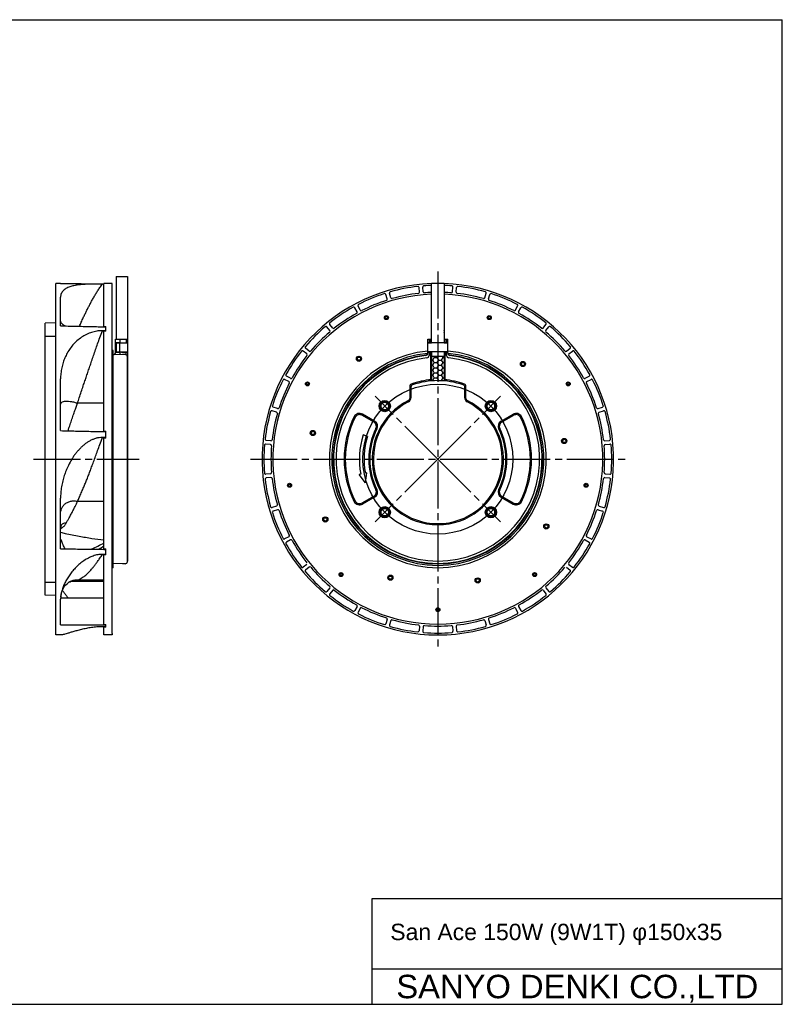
# Model space of a CAD drawing. Header units: millimetres. Extents: x 0 to 594, y 0 to 420.
# Tile 4 of 4: x 269 to 594, y 0 to 420. Entities that reach past the tile are written whole.
import ezdxf
from ezdxf.enums import TextEntityAlignment as Align

# ---------------------------------------------------------------- set-up
doc = ezdxf.new("R2010")
doc.units = ezdxf.units.MM
doc.linetypes.add('CENTER', pattern=[27, 20, -2, 3, -2])
doc.linetypes.add('HS', pattern=[0])
doc.styles.get("Standard").update_dxf_attribs({"font": 'arial.ttf'})

msp = doc.modelspace()

# ---------------------------------------------------------------- hatches: boundary and pattern name
h = msp.add_hatch()
h.set_pattern_fill('HONEY', scale=10, style=0)
h.set_pattern_definition([(0, (803.6142, -125.7611), (1.875, 1.0825318), [1.25, -2.5]), (120, (803.6142, -125.7611), (-1.875, 1.0825318), [1.25, -2.5]), (60, (803.6142, -125.7611), (4e-09, 2.1650635), [-2.5, 1.25])])
edge = h.paths.add_edge_path()
edge.add_line((449.74, 276.3), (447, 276.3))
edge.add_line((447, 276.3), (447, 266))
edge.add_arc((447, 232.5), 33.5, 85.2671, 90, ccw=False)
edge.add_spline(control_points=[(449.76, 265.89), (449.75, 265.98), (449.74, 266.07), (449.74, 266.17)], knot_values=[0, 0, 0, 0, 0.282572, 0.282572, 0.282572, 0.282572], degree=3, periodic=0)
edge.add_line((449.74, 266.17), (449.74, 276.3))
edge = h.paths.add_edge_path()
edge.add_line((447, 276.3), (444.26, 276.3))
edge.add_line((444.26, 276.3), (444.26, 266.17))
edge.add_spline(control_points=[(444.26, 266.17), (444.26, 266.07), (444.25, 265.98), (444.24, 265.89)], knot_values=[2.575382, 2.575382, 2.575382, 2.575382, 2.857954, 2.857954, 2.857954, 2.857954], degree=3, periodic=0)
edge.add_arc((447, 232.5), 33.5, 90, 94.7329, ccw=False)
edge.add_line((447, 266), (447, 276.3))
h.paths.add_polyline_path([(444.26, 278.2), (444.06, 278.2), (444.06, 266.37, -0.001278), (444.23, 266.39), (444.26, 266.39)])
h.paths.add_polyline_path([(449.94, 278.2), (449.74, 278.2), (449.74, 266.39), (449.77, 266.39), (449.77, 266.39, -0.001278), (449.94, 266.37)])

# ---------------------------------------------------------------- linework, layer by layer
at = {"color": 7, "linetype": 'HS'}
for p, q in [((0, 420), (594, 420)), ((594, 0), (594, 420)), ((419, 45), (594, 45)), ((419, 0), (419, 45)), ((419, 15), (594, 15)), ((0, 0), (594, 0))]:
    msp.add_line(p, q, dxfattribs=at)
at = {"color": 7, "linetype": 'CENTER'}
for p, q in [((447, 312.5), (447, 152.5)), ((447, 232.5), (420.19, 259.31)), ((447, 232.5), (473.81, 259.31)), ((274.5, 232.5), (319.5, 232.5)), ((367, 232.5), (527, 232.5)), ((447, 232.5), (420.19, 205.69)), ((447, 232.5), (473.81, 205.69))]:
    msp.add_line(p, q, dxfattribs=at)
at = {"color": 7}
for p, q in [((286, 307.48), (284, 307.5)), ((284, 157.5), (284, 307.5)), ((286, 307.47), (286, 307.48)), ((304.5, 288.97), (304.5, 307.5)), ((308, 307.5), (304.5, 307.5)), ((309.7, 310.4), (314.5, 310.4)), ((309.7, 310.4), (309.7, 283.7)), ((314.5, 310.4), (314.5, 232.5)), ((444.26, 282.2), (444.26, 307.45)), ((449.74, 307.45), (449.74, 282.2)), ((286, 289.37), (286, 301.58)), ((284, 290.7), (279.5, 290.54)), ((279.5, 174.46), (279.5, 290.54)), ((304.5, 289.15), (305.3, 289.15)), ((304.5, 244.24), (304.5, 287.27)), ((305.3, 287.05), (304.5, 287.05)), ((305.3, 287.05), (305.3, 289.15)), ((305.3, 287.42), (305.3, 289.15)), ((279.5, 285), (284, 285)), ((309.5, 278.06), (309.5, 283.7)), ((309.5, 283.7), (314.5, 283.7)), ((311.5, 282.2), (309.5, 282.2)), ((309.58, 282.1), (309.58, 278.3)), ((309.58, 282.1), (314.5, 282.1)), ((309.7, 282.1), (309.7, 278.3)), ((310.5, 282.1), (310.5, 282.2)), ((311.2, 282.1), (311.2, 278.3)), ((311.5, 282.1), (311.5, 283.7)), ((312, 282.1), (312, 282.2)), ((312, 282.2), (314.5, 282.2)), ((313.81, 282.1), (313.81, 282.2)), ((314, 283.7), (314, 282.2)), ((314.2, 282.1), (314.2, 282.2)), ((314.5, 283.7), (314.5, 282.2)), ((314.5, 282.2), (314.5, 278.2)), ((442.75, 283.7), (444.26, 283.7)), ((442.75, 277.69), (442.75, 283.7)), ((442.75, 282.2), (444.26, 282.2)), ((451.25, 282.1), (442.75, 282.1)), ((443.16, 282.1), (443.16, 282.2)), ((443.25, 283.7), (443.25, 282.2)), ((443.65, 282.1), (443.65, 282.2)), ((444.06, 282.2), (444.06, 283.7)), ((444.08, 282.2), (444.08, 282.1)), ((444.28, 282.2), (444.28, 282.1)), ((449.72, 282.1), (449.72, 282.2)), ((449.74, 283.7), (451.25, 283.7)), ((449.74, 282.2), (451.25, 282.2)), ((449.92, 282.1), (449.92, 282.2)), ((449.94, 283.7), (449.94, 282.2)), ((450.35, 282.1), (450.35, 282.2)), ((450.75, 283.7), (450.75, 282.2)), ((450.84, 282.1), (450.84, 282.2)), ((451.25, 277.69), (451.25, 283.7)), ((308.4, 278.8), (308, 278.8)), ((308.4, 186.2), (308.4, 278.8)), ((309.5, 278.2), (311.5, 278.2)), ((309.58, 278.3), (314.5, 278.3)), ((310.5, 278.2), (310.5, 278.3)), ((311.5, 277.17), (311.5, 278.3)), ((312, 278.2), (312, 278.3)), ((312, 278.2), (314.5, 278.2)), ((313.81, 278.2), (313.81, 278.3)), ((314, 277.03), (314, 278.2)), ((314.2, 278.2), (314.2, 278.3)), ((314.5, 278.2), (314.5, 188.94)), ((451.25, 278.3), (442.75, 278.3)), ((442.75, 278.2), (444.26, 278.2)), ((443.16, 278.2), (443.16, 278.3)), ((443.25, 278.2), (443.25, 276.74)), ((443.65, 278.2), (443.65, 278.3)), ((444.06, 266.37), (444.06, 278.2)), ((444.08, 278.3), (444.08, 278.2)), ((444.26, 276.3), (444.26, 278.2)), ((444.26, 278.2), (444.26, 266.17)), ((444.28, 278.3), (444.28, 278.2)), ((449.72, 278.2), (449.72, 278.3)), ((449.74, 278.2), (451.25, 278.2)), ((449.74, 278.2), (449.74, 276.3)), ((449.74, 278.2), (449.74, 266.17)), ((449.92, 278.2), (449.92, 278.3)), ((449.94, 278.2), (449.94, 266.37)), ((450.35, 278.2), (450.35, 278.3)), ((450.75, 276.74), (450.75, 278.2)), ((450.84, 278.2), (450.84, 278.3)), ((312.4, 277.2), (308.4, 277.06)), ((313.53, 277.16), (312.4, 277.2)), ((314.5, 235.44), (314.5, 276.06)), ((449.74, 276.3), (444.26, 276.3)), ((286, 244.66), (286, 266.7)), ((444.26, 266.39), (444.23, 266.39)), ((449.77, 266.39), (449.74, 266.39)), ((435, 263.61), (435, 258.42)), ((435.5, 263.26), (435.5, 258.73)), ((458.5, 258.73), (458.5, 263.26)), ((459, 258.42), (459, 263.61)), ((304.5, 256.35), (293.2, 256.35)), ((419.78, 248.22), (414.57, 251.22)), ((420.04, 248.68), (414.84, 251.69)), ((473.96, 248.68), (479.16, 251.69)), ((474.22, 248.22), (479.43, 251.22)), ((304.5, 244.43), (305.3, 244.43)), ((305.3, 241.49), (305.3, 244.43)), ((305.3, 241.74), (305.3, 244.43)), ((304.5, 194.02), (304.5, 241.72)), ((305.3, 241.49), (304.5, 241.49)), ((417.04, 242.23), (415.14, 242.85)), ((314.5, 188.84), (314.5, 235.27)), ((414.12, 226.11), (413.43, 225.97)), ((416.09, 222.46), (413.43, 225.97)), ((416.77, 226.62), (416.08, 226.49)), ((416.09, 222.46), (416.77, 226.62)), ((286, 194.26), (286, 215.82)), ((304.5, 214.38), (293.2, 214.38)), ((419.78, 216.78), (414.57, 213.78)), ((420.04, 216.32), (414.84, 213.31)), ((473.96, 216.32), (479.16, 213.31)), ((474.22, 216.78), (479.43, 213.78)), ((304.5, 195.34), (304.5, 196.66)), ((304.5, 194.19), (305.3, 194.19)), ((305.3, 191.66), (305.3, 194.19)), ((305.3, 191.73), (305.3, 194.19)), ((304.5, 161.8), (304.5, 191.86)), ((305.3, 191.66), (304.5, 191.66)), ((308.4, 186.2), (308, 186.2)), ((312.4, 187.8), (308.4, 187.94)), ((313.53, 187.84), (312.4, 187.8)), ((304.5, 180.89), (293.2, 180.89)), ((279.5, 180), (284, 180)), ((289.57, 179.96), (289.57, 179.96)), ((290.86, 180.5), (290.86, 180.5)), ((290.88, 180.49), (290.93, 180.5)), ((290.93, 180.5), (304.5, 180.5)), ((284, 174.3), (279.5, 174.46)), ((304.5, 173.16), (286, 173.16)), ((286.01, 173.11), (286, 172.72)), ((286, 161.75), (286, 172.72)), ((304.5, 161.89), (305.3, 161.89)), ((304.5, 157.5), (304.5, 161.01)), ((305.3, 160.81), (304.5, 160.81)), ((305.3, 160.81), (305.3, 161.89)), ((305.3, 161.02), (305.3, 161.89)), ((286.27, 157.52), (284, 157.5)), ((308, 157.5), (304.5, 157.5)), ((308, 158.1), (308, 157.5))]:
    msp.add_line(p, q, dxfattribs=at)
at = {"color": 7, "ltscale": 0.740761}
for p, q in [((308, 158.1), (308, 307.5)), ((425.44, 300.88), (424.84, 302.79)), ((426.94, 301.33), (426.38, 303.25)), ((439.19, 303.77), (438.98, 305.76)), ((440.75, 303.93), (440.58, 305.92)), ((453.25, 303.93), (453.42, 305.92)), ((454.81, 303.77), (455.02, 305.76)), ((467.06, 301.33), (467.62, 303.25)), ((468.56, 300.88), (469.16, 302.79)), ((412.51, 295.36), (411.55, 297.11)), ((413.89, 296.1), (412.97, 297.87)), ((480.11, 296.1), (481.03, 297.87)), ((481.49, 295.36), (482.45, 297.11)), ((402.12, 288.42), (400.87, 289.98)), ((491.88, 288.42), (493.13, 289.98)), ((400.91, 287.42), (399.63, 288.96)), ((493.09, 287.42), (494.37, 288.96)), ((391.08, 277.38), (389.52, 278.63)), ((392.08, 278.59), (390.54, 279.87)), ((501.92, 278.59), (503.46, 279.87)), ((502.92, 277.38), (504.48, 278.63)), ((383.4, 265.61), (381.63, 266.53)), ((384.14, 266.99), (382.39, 267.95)), ((509.86, 266.99), (511.61, 267.95)), ((510.6, 265.61), (512.37, 266.53)), ((378.17, 252.56), (376.25, 253.12)), ((378.62, 254.06), (376.71, 254.66)), ((515.38, 254.06), (517.29, 254.66)), ((515.83, 252.56), (517.75, 253.12)), ((375.73, 240.31), (373.74, 240.52)), ((518.27, 240.31), (520.26, 240.52)), ((375.57, 238.75), (373.58, 238.92)), ((518.43, 238.75), (520.42, 238.92)), ((375.57, 226.25), (373.58, 226.08)), ((375.73, 224.69), (373.74, 224.48)), ((518.27, 224.69), (520.26, 224.48)), ((518.43, 226.25), (520.42, 226.08)), ((378.17, 212.44), (376.25, 211.88)), ((378.62, 210.94), (376.71, 210.34)), ((515.38, 210.94), (517.29, 210.34)), ((515.83, 212.44), (517.75, 211.88)), ((383.4, 199.39), (381.63, 198.47)), ((384.14, 198.01), (382.39, 197.05)), ((509.86, 198.01), (511.61, 197.05)), ((510.6, 199.39), (512.37, 198.47)), ((391.08, 187.62), (389.52, 186.37)), ((392.08, 186.41), (390.54, 185.13)), ((501.92, 186.41), (503.46, 185.13)), ((502.92, 187.62), (504.48, 186.37)), ((400.91, 177.58), (399.63, 176.04)), ((402.12, 176.58), (400.87, 175.02)), ((491.88, 176.58), (493.13, 175.02)), ((493.09, 177.58), (494.37, 176.04)), ((412.51, 169.64), (411.55, 167.89)), ((413.89, 168.9), (412.97, 167.13)), ((480.11, 168.9), (481.03, 167.13)), ((481.49, 169.64), (482.45, 167.89)), ((425.44, 164.12), (424.84, 162.21)), ((468.56, 164.12), (469.16, 162.21)), ((426.94, 163.67), (426.38, 161.75)), ((439.19, 161.23), (438.98, 159.24)), ((440.75, 161.07), (440.58, 159.08)), ((453.25, 161.07), (453.42, 159.08)), ((454.81, 161.23), (455.02, 159.24)), ((467.06, 163.67), (467.62, 161.75))]:
    msp.add_line(p, q, dxfattribs=at)
at = {"color": 7}
for points in [[(286.08, 173.73), (286.2, 174.73), (286.57, 176.09), (287.07, 177.22), (287.61, 178.11), (288.21, 178.86), (288.9, 179.51), (289.57, 179.96)], [(289.57, 179.96), (290.03, 180.2), (290.57, 180.41), (290.88, 180.49)]]:
    msp.add_lwpolyline(points, dxfattribs=at)
for centre, radius in [((425.03, 292.88), 0.85), ((425.03, 292.88), 0.75), ((425.03, 292.88), 0.45), ((468.97, 292.88), 0.85), ((468.97, 292.88), 0.75), ((468.97, 292.88), 0.45), ((413.33, 275.31), 1.1), ((413.33, 275.31), 1), ((413.33, 275.31), 0.7), ((483.32, 273.1), 1.1), ((483.32, 273.1), 1), ((483.32, 273.1), 0.7), ((391.36, 264.62), 0.85), ((391.36, 264.62), 0.75), ((391.36, 264.62), 0.45), ((502.64, 264.62), 0.85), ((502.64, 264.62), 0.75), ((502.64, 264.62), 0.45), ((447, 232.5), 32), ((424.37, 255.13), 2.4), ((424.37, 255.13), 2), ((424.37, 255.13), 1.62), ((469.63, 255.13), 2.4), ((469.63, 255.13), 2), ((469.63, 255.13), 1.62), ((393.68, 243.65), 1.1), ((393.68, 243.65), 1), ((393.68, 243.65), 0.7), ((500.92, 240.26), 1.1), ((500.92, 240.26), 1), ((500.92, 240.26), 0.7), ((383.73, 221.34), 0.85), ((383.73, 221.34), 0.75), ((383.73, 221.34), 0.45), ((510.27, 221.34), 0.85), ((510.27, 221.34), 0.75), ((510.27, 221.34), 0.45), ((424.37, 209.87), 2.4), ((424.37, 209.87), 2), ((424.37, 209.87), 1.62), ((469.63, 209.87), 2.4), ((469.63, 209.87), 2), ((469.63, 209.87), 1.62), ((398.99, 206.77), 1.1), ((398.99, 206.77), 1), ((398.99, 206.77), 0.7), ((493.29, 203.78), 1.1), ((493.29, 203.78), 1), ((493.29, 203.78), 0.7), ((405.7, 183.28), 0.85), ((405.7, 183.28), 0.75), ((405.7, 183.28), 0.45), ((426.76, 181.93), 1.1), ((426.76, 181.93), 1), ((426.76, 181.93), 0.7), ((464, 180.75), 1.1), ((464, 180.75), 1), ((464, 180.75), 0.7), ((488.3, 183.28), 0.85), ((488.3, 183.28), 0.75), ((488.3, 183.28), 0.45), ((447, 168.25), 0.85), ((447, 168.25), 0.75), ((447, 168.25), 0.45)]:
    msp.add_circle(centre, radius, dxfattribs=at)
for centre, radius, start, end in [((447, 232.5), 75, 92.0928, 87.9072), ((447, 232.5), 75, 92.0928, 87.9072), ((448.72, 286.94), 1.1, 337.198, 22.802), ((308.5, 278.06), 1, 272, 0), ((441.75, 277.9), 1, 276.5967, 0), ((441.75, 277.69), 1, 276.6269, 0), ((452.25, 277.9), 1, 180, 263.4033), ((452.25, 277.69), 1, 180, 263.3731), ((313.5, 276.16), 1, 0, 88), ((447, 232.5), 44.7, 96.5967, 83.4033), ((447, 232.5), 44.49, 96.6269, 83.3731), ((447, 232.5), 43.49, 96.1284, 83.8716), ((442.25, 276.74), 1, 276.1284, 0), ((451.75, 276.74), 1, 180, 263.8716), ((447, 232.5), 34, 94.6651, 109.4712), ((447, 232.5), 33.5, 71.1509, 108.8491), ((447, 232.5), 34, 70.5288, 85.3349), ((436, 263.61), 1, 109.4712, 180), ((436.5, 263.26), 1, 108.8491, 180), ((457.5, 263.26), 1, 0, 71.1509), ((458, 263.61), 1, 0, 70.5288), ((447, 232.5), 28, 116.6331, 63.3669), ((447, 232.5), 27.5, 117.2341, 62.7659), ((433.5, 258.73), 2, 297.2341, 0), ((434, 258.42), 1, 296.6331, 0), ((460.5, 258.73), 2, 180, 242.7659), ((460, 258.42), 1, 180, 243.3669), ((447, 232.5), 40, 153.0031, 206.9969), ((447, 232.5), 39.5, 153.0572, 206.9428), ((413.59, 249.52), 2.5, 60, 153.0031), ((413.57, 249.49), 2, 60, 153.0572), ((418.78, 246.49), 2, 333.6403, 60), ((418.79, 246.52), 2.5, 333.5758, 60), ((475.21, 246.52), 2.5, 120, 206.4242), ((475.22, 246.49), 2, 120, 206.3597), ((480.41, 249.52), 2.5, 26.9969, 120), ((480.43, 249.49), 2, 26.9428, 120), ((447, 232.5), 39.5, 333.0572, 26.9428), ((447, 232.5), 40, 333.0031, 26.9969), ((447, 232.5), 29.5, 153.6403, 206.3597), ((447, 232.5), 29, 153.5758, 206.4242), ((447, 232.5), 29, 333.5758, 26.4242), ((447, 232.5), 29.5, 333.6403, 26.3597), ((447, 232.5), 33.5, 162, 191), ((447, 232.5), 31.5, 162, 191), ((418.78, 218.51), 2, 300, 26.3597), ((418.79, 218.48), 2.5, 300, 26.4242), ((475.21, 218.48), 2.5, 153.5758, 240), ((475.22, 218.51), 2, 153.6403, 240), ((413.59, 215.48), 2.5, 206.9969, 300), ((413.57, 215.51), 2, 206.9428, 300), ((480.41, 215.48), 2.5, 240, 333.0031), ((480.43, 215.51), 2, 240, 333.0572), ((313.5, 188.84), 1, 272, 0)]:
    msp.add_arc(centre, radius, start, end, dxfattribs=at)
for start, end in [(87.9072, 92.0928), (267.9072, 272.0928)]:
    msp.add_arc((447, 232.5), 75, start, end)
at = {"color": 7, "ltscale": 0.740761}
for centre, radius, start, end in [((447, 232.5), 70.4, 92.2296, 87.7704), ((447, 232.5), 74.2, 107.8887, 117.1113), ((424.36, 302.64), 0.5, 17.5, 107.8887), ((426.86, 303.39), 0.5, 105.8613, 196.25), ((447, 232.5), 74.2, 96.6387, 105.8613), ((447, 232.5), 71.2, 96.6496, 105.8504), ((438.48, 305.71), 0.5, 6.25, 96.6387), ((438.7, 303.72), 0.5, 276.6496, 6.25), ((441.07, 305.96), 0.5, 94.6113, 185), ((441.25, 303.97), 0.5, 185, 274.6004), ((447, 232.5), 74.2, 92.1153, 94.6113), ((447, 232.5), 71.2, 92.2045, 94.6004), ((447, 232.5), 74.2, 85.3887, 87.8847), ((447, 232.5), 71.2, 85.3996, 87.7955), ((452.75, 303.97), 0.5, 265.3996, 355), ((452.93, 305.96), 0.5, 355, 85.3887), ((455.3, 303.72), 0.5, 173.75, 263.3504), ((455.52, 305.71), 0.5, 83.3613, 173.75), ((447, 232.5), 71.2, 74.1496, 83.3504), ((447, 232.5), 74.2, 74.1387, 83.3613), ((467.14, 303.39), 0.5, 343.75, 74.1387), ((469.64, 302.64), 0.5, 72.1113, 162.5), ((447, 232.5), 74.2, 62.8887, 72.1113), ((413.41, 298.1), 0.5, 117.1113, 207.5), ((447, 232.5), 71.2, 107.8996, 117.1004), ((424.96, 300.73), 0.5, 287.8996, 17.5), ((427.42, 301.47), 0.5, 196.25, 285.8504), ((466.58, 301.47), 0.5, 254.1496, 343.75), ((469.04, 300.73), 0.5, 162.5, 252.1004), ((447, 232.5), 71.2, 62.8996, 72.1004), ((480.59, 298.1), 0.5, 332.5, 62.8887), ((447, 232.5), 74.2, 119.1387, 128.3613), ((447, 232.5), 71.2, 119.1496, 128.3504), ((411.11, 296.87), 0.5, 28.75, 119.1387), ((412.08, 295.12), 0.5, 299.1496, 28.75), ((414.34, 296.33), 0.5, 207.5, 297.1004), ((479.66, 296.33), 0.5, 242.8996, 332.5), ((481.92, 295.12), 0.5, 151.25, 240.8504), ((447, 232.5), 71.2, 51.6496, 60.8504), ((482.89, 296.87), 0.5, 60.8613, 151.25), ((447, 232.5), 74.2, 51.6387, 60.8613), ((401.26, 290.29), 0.5, 128.3613, 218.75), ((492.74, 290.29), 0.5, 321.25, 51.6387), ((447, 232.5), 74.2, 130.3887, 139.6113), ((447, 232.5), 71.2, 130.3996, 139.6004), ((399.24, 288.63), 0.5, 40, 130.3887), ((400.53, 287.1), 0.5, 310.3996, 40), ((402.51, 288.73), 0.5, 218.75, 308.3504), ((491.49, 288.73), 0.5, 231.6496, 321.25), ((493.47, 287.1), 0.5, 140, 229.6004), ((447, 232.5), 71.2, 40.3996, 49.6004), ((494.76, 288.63), 0.5, 49.6113, 140), ((447, 232.5), 74.2, 40.3887, 49.6113), ((447, 232.5), 74.2, 141.6387, 150.8613), ((389.21, 278.24), 0.5, 51.25, 141.6387), ((390.87, 280.26), 0.5, 139.6113, 230), ((390.77, 276.99), 0.5, 321.6496, 51.25), ((392.4, 278.97), 0.5, 230, 319.6004), ((447, 232.5), 46.3, 95.2667, 84.7333), ((447, 232.5), 45.35, 95.4177, 84.5823), ((501.6, 278.97), 0.5, 220.3996, 310), ((503.23, 276.99), 0.5, 128.75, 218.3504), ((503.13, 280.26), 0.5, 310, 40.3887), ((504.79, 278.24), 0.5, 38.3613, 128.75), ((447, 232.5), 74.2, 29.1387, 38.3613), ((447, 232.5), 71.2, 141.6496, 150.8504), ((447, 232.5), 71.2, 29.1496, 38.3504), ((447, 232.5), 74.2, 152.8887, 162.1113), ((447, 232.5), 71.2, 152.8996, 162.1004), ((381.4, 266.09), 0.5, 62.5, 152.8887), ((382.63, 268.39), 0.5, 150.8613, 241.25), ((383.17, 265.16), 0.5, 332.8996, 62.5), ((384.38, 267.42), 0.5, 241.25, 330.8504), ((509.62, 267.42), 0.5, 209.1496, 298.75), ((510.83, 265.16), 0.5, 117.5, 207.1004), ((447, 232.5), 71.2, 17.8996, 27.1004), ((511.37, 268.39), 0.5, 298.75, 29.1387), ((512.6, 266.09), 0.5, 27.1113, 117.5), ((447, 232.5), 74.2, 17.8887, 27.1113), ((447, 232.5), 74.2, 164.1387, 173.3613), ((376.11, 252.64), 0.5, 73.75, 164.1387), ((376.86, 255.14), 0.5, 162.1113, 252.5), ((378.03, 252.08), 0.5, 344.1496, 73.75), ((378.77, 254.54), 0.5, 252.5, 342.1004), ((515.23, 254.54), 0.5, 197.8996, 287.5), ((515.97, 252.08), 0.5, 106.25, 195.8504), ((517.14, 255.14), 0.5, 287.5, 17.8887), ((517.89, 252.64), 0.5, 15.8613, 106.25), ((447, 232.5), 74.2, 6.6387, 15.8613), ((447, 232.5), 71.2, 164.1496, 173.3504), ((447, 232.5), 71.2, 6.6496, 15.8504), ((373.79, 241.02), 0.5, 173.3613, 263.75), ((375.78, 240.8), 0.5, 263.75, 353.3504), ((518.22, 240.8), 0.5, 186.6496, 276.25), ((520.21, 241.02), 0.5, 276.25, 6.6387), ((447, 232.5), 74.2, 175.3887, 184.6113), ((373.54, 238.43), 0.5, 85, 175.3887), ((375.53, 238.25), 0.5, 355.3996, 85), ((447, 232.5), 71.2, 175.3996, 184.6004), ((518.47, 238.25), 0.5, 95, 184.6004), ((447, 232.5), 71.2, 355.3996, 4.6004), ((520.46, 238.43), 0.5, 4.6113, 95), ((447, 232.5), 74.2, 355.3887, 4.6113), ((373.54, 226.57), 0.5, 184.6113, 275), ((373.79, 223.98), 0.5, 96.25, 186.6387), ((447, 232.5), 74.2, 186.6387, 195.8613), ((375.53, 226.75), 0.5, 275, 4.6004), ((375.78, 224.2), 0.5, 6.6496, 96.25), ((447, 232.5), 71.2, 186.6496, 195.8504), ((447, 232.5), 71.2, 344.1496, 353.3504), ((518.22, 224.2), 0.5, 83.75, 173.3504), ((518.47, 226.75), 0.5, 175.3996, 265), ((447, 232.5), 74.2, 344.1387, 353.3613), ((520.21, 223.98), 0.5, 353.3613, 83.75), ((520.46, 226.57), 0.5, 265, 355.3887), ((376.11, 212.36), 0.5, 195.8613, 286.25), ((376.86, 209.86), 0.5, 107.5, 197.8887), ((378.03, 212.92), 0.5, 286.25, 15.8504), ((378.77, 210.46), 0.5, 17.8996, 107.5), ((447, 232.5), 71.2, 197.8996, 207.1004), ((447, 232.5), 71.2, 332.8996, 342.1004), ((515.23, 210.46), 0.5, 72.5, 162.1004), ((515.97, 212.92), 0.5, 164.1496, 253.75), ((517.14, 209.86), 0.5, 342.1113, 72.5), ((517.89, 212.36), 0.5, 253.75, 344.1387), ((447, 232.5), 74.2, 197.8887, 207.1113), ((447, 232.5), 74.2, 332.8887, 342.1113), ((381.4, 198.91), 0.5, 207.1113, 297.5), ((383.17, 199.84), 0.5, 297.5, 27.1004), ((384.38, 197.58), 0.5, 29.1496, 118.75), ((447, 232.5), 71.2, 209.1496, 218.3504), ((447, 232.5), 71.2, 321.6496, 330.8504), ((509.62, 197.58), 0.5, 61.25, 150.8504), ((510.83, 199.84), 0.5, 152.8996, 242.5), ((512.6, 198.91), 0.5, 242.5, 332.8887), ((382.63, 196.61), 0.5, 118.75, 209.1387), ((447, 232.5), 74.2, 209.1387, 218.3613), ((447, 232.5), 74.2, 321.6387, 330.8613), ((511.37, 196.61), 0.5, 330.8613, 61.25), ((389.21, 186.76), 0.5, 218.3613, 308.75), ((390.87, 184.74), 0.5, 130, 220.3887), ((392.4, 186.03), 0.5, 40.3996, 130), ((447, 232.5), 71.2, 220.3996, 229.6004), ((447, 232.5), 71.2, 310.3996, 319.6004), ((503.23, 188.01), 0.5, 141.6496, 231.25), ((503.13, 184.74), 0.5, 319.6113, 50), ((504.79, 186.76), 0.5, 231.25, 321.6387), ((447, 232.5), 74.2, 220.3887, 229.6113), ((447, 232.5), 74.2, 310.3887, 319.6113), ((400.53, 177.9), 0.5, 320, 49.6004), ((402.51, 176.27), 0.5, 51.6496, 141.25), ((447, 232.5), 71.2, 231.6496, 240.8504), ((447, 232.5), 71.2, 299.1496, 308.3504), ((491.49, 176.27), 0.5, 38.75, 128.3504), ((493.47, 177.9), 0.5, 130.3996, 220), ((399.24, 176.37), 0.5, 229.6113, 320), ((401.26, 174.71), 0.5, 141.25, 231.6387), ((447, 232.5), 74.2, 231.6387, 240.8613), ((447, 232.5), 74.2, 299.1387, 308.3613), ((492.74, 174.71), 0.5, 308.3613, 38.75), ((494.76, 176.37), 0.5, 220, 310.3887), ((412.08, 169.88), 0.5, 331.25, 60.8504), ((414.34, 168.67), 0.5, 62.8996, 152.5), ((447, 232.5), 71.2, 242.8996, 252.1004), ((447, 232.5), 71.2, 287.8996, 297.1004), ((479.66, 168.67), 0.5, 27.5, 117.1004), ((481.92, 169.88), 0.5, 119.1496, 208.75), ((411.11, 168.13), 0.5, 240.8613, 331.25), ((413.41, 166.9), 0.5, 152.5, 242.8887), ((447, 232.5), 74.2, 242.8887, 252.1113), ((424.96, 164.27), 0.5, 342.5, 72.1004), ((427.42, 163.53), 0.5, 74.1496, 163.75), ((447, 232.5), 71.2, 254.1496, 263.3504), ((447, 232.5), 71.2, 276.6496, 285.8504), ((466.58, 163.53), 0.5, 16.25, 105.8504), ((469.04, 164.27), 0.5, 107.8996, 197.5), ((447, 232.5), 74.2, 287.8887, 297.1113), ((480.59, 166.9), 0.5, 297.1113, 27.5), ((482.89, 168.13), 0.5, 208.75, 299.1387), ((424.36, 162.36), 0.5, 252.1113, 342.5), ((426.86, 161.61), 0.5, 163.75, 254.1387), ((447, 232.5), 74.2, 254.1387, 263.3613), ((438.7, 161.28), 0.5, 353.75, 83.3504), ((441.25, 161.03), 0.5, 85.3996, 175), ((447, 232.5), 71.2, 265.3996, 274.6004), ((452.75, 161.03), 0.5, 5, 94.6004), ((455.3, 161.28), 0.5, 96.6496, 186.25), ((447, 232.5), 74.2, 276.6387, 285.8613), ((467.14, 161.61), 0.5, 285.8613, 16.25), ((469.64, 162.36), 0.5, 197.5, 287.8887), ((438.48, 159.29), 0.5, 263.3613, 353.75), ((441.07, 159.04), 0.5, 175, 265.3887), ((447, 232.5), 74.2, 265.3887, 274.6113), ((452.93, 159.04), 0.5, 274.6113, 5), ((455.52, 159.29), 0.5, 186.25, 276.6387)]:
    msp.add_arc(centre, radius, start, end, dxfattribs=at)
at = {"color": 7}
for points, knots in [([(286, 307.47), (288.15, 307.45), (292.44, 307.4), (298.61, 307.34), (302.62, 307.29), (304.5, 307.27)], [0, 0, 0, 0, 6.441869, 12.875576, 18.501074, 18.501074, 18.501074, 18.501074]), ([(303.83, 307.2), (303.24, 307.2), (302, 307.21), (300.08, 307.2), (298.08, 307.16), (296.07, 307.07), (294.09, 306.9), (292.18, 306.63), (290.36, 306.21), (288.69, 305.57), (287.23, 304.6), (286.22, 303.23), (286, 302.12), (286, 301.59)], [0, 0, 0, 0, 1.777685, 3.731423, 5.747814, 7.777253, 9.773736, 11.697795, 13.563069, 15.353629, 17.058219, 18.729795, 20.332474, 20.332474, 20.332474, 20.332474]), ([(294.07, 289.2), (294.33, 289.79), (294.86, 290.99), (295.63, 292.71), (296.38, 294.3), (297.1, 295.75), (297.81, 297.14), (298.53, 298.54), (299.29, 299.95), (300.08, 301.4), (300.93, 302.86), (301.82, 304.3), (302.78, 305.74), (303.47, 306.7), (303.83, 307.2)], [0, 0, 0, 0, 1.925477, 3.953667, 5.657624, 7.20833, 8.787666, 10.360101, 11.913978, 13.599052, 15.320399, 16.975311, 18.668874, 20.516092, 20.516092, 20.516092, 20.516092]), ([(287.84, 289.32), (287.76, 289.37), (287.37, 289.63), (286.77, 290.11), (286.18, 290.78), (286, 291.28), (286, 291.49)], [0, 0, 0, 0, 0.283942, 1.407499, 2.281049, 2.929659, 2.929659, 2.929659, 2.929659]), ([(286, 289.37), (288.15, 289.33), (292.44, 289.23), (298.87, 289.09), (303.16, 289), (305.3, 288.95)], [0, 0, 0, 0, 6.443023, 12.877882, 19.304579, 19.304579, 19.304579, 19.304579]), ([(303.83, 287.28), (303.21, 287.3), (301.86, 287.22), (299.77, 286.79), (297.58, 286), (295.44, 284.86), (293.44, 283.41), (291.65, 281.71), (290.11, 279.83), (288.84, 277.84), (287.84, 275.81), (287.05, 273.7), (286.46, 271.45), (286.09, 269.08), (286, 267.48), (286, 266.7)], [0, 0, 0, 0, 1.864087, 4.044931, 6.383987, 8.819535, 11.289951, 13.761324, 16.207804, 18.580334, 20.813499, 22.975753, 25.339233, 27.786501, 30.138351, 30.138351, 30.138351, 30.138351]), ([(293.2, 256.35), (293.46, 257.12), (294.01, 258.76), (294.83, 261.24), (295.64, 263.65), (296.39, 265.86), (297.11, 267.94), (297.82, 270.02), (298.54, 272.16), (299.29, 274.4), (300.09, 276.77), (300.94, 279.24), (301.84, 281.77), (302.8, 284.45), (303.47, 286.3), (303.83, 287.28)], [0, 0, 0, 0, 2.452627, 5.186102, 7.819813, 10.084596, 12.19704, 14.410819, 16.678608, 18.97104, 21.513066, 24.173809, 26.804164, 29.579586, 32.710036, 32.710036, 32.710036, 32.710036]), ([(305.3, 287.25), (305.06, 287.25), (304.57, 287.27), (304.08, 287.28), (303.83, 287.28)], [0, 0, 0, 0, 0.734568, 1.468984, 1.468984, 1.468984, 1.468984]), ([(293.2, 256.35), (292.68, 256.5), (291.66, 256.76), (290.18, 257.01), (288.83, 257.12), (287.68, 257.08), (286.8, 256.89), (286.17, 256.55), (286, 256.15), (286, 255.98)], [0, 0, 0, 0, 1.616888, 3.148561, 4.52152, 5.675558, 6.573877, 7.225756, 7.744394, 7.744394, 7.744394, 7.744394]), ([(289.19, 244.59), (289.37, 245.11), (289.8, 246.38), (290.49, 248.42), (291.25, 250.65), (291.97, 252.75), (292.61, 254.63), (293.01, 255.8), (293.2, 256.35)], [0, 0, 0, 0, 1.660375, 4.030595, 6.449345, 8.71772, 10.697305, 12.4269, 12.4269, 12.4269, 12.4269]), ([(286, 244.66), (288.15, 244.61), (292.44, 244.51), (298.87, 244.37), (303.16, 244.27), (305.3, 244.22)], [0, 0, 0, 0, 6.443143, 12.878119, 19.304929, 19.304929, 19.304929, 19.304929]), ([(303.83, 241.74), (303.38, 241.75), (302.48, 241.69), (301.16, 241.42), (299.89, 240.98), (298.68, 240.4), (297.52, 239.72), (296.41, 238.93), (295.34, 238.04), (294.32, 237.06), (293.35, 236), (292.44, 234.88), (291.58, 233.72), (291.06, 232.91), (290.81, 232.5)], [0, 0, 0, 0, 1.34397, 2.690523, 4.03574, 5.37346, 6.709514, 8.065347, 9.456464, 10.877255, 12.313334, 13.758095, 15.204647, 16.646198, 16.646198, 16.646198, 16.646198]), ([(293.2, 214.38), (293.46, 214.96), (294.02, 216.21), (294.85, 218.12), (295.65, 220.03), (296.41, 221.84), (297.12, 223.58), (297.84, 225.37), (298.55, 227.25), (299.3, 229.26), (300.1, 231.42), (300.95, 233.74), (301.84, 236.2), (302.81, 238.86), (303.48, 240.73), (303.83, 241.74)], [0, 0, 0, 0, 1.907341, 4.091887, 6.247081, 8.142579, 9.957377, 11.905477, 13.92427, 15.98788, 18.328164, 20.850548, 23.405458, 26.165792, 29.357493, 29.357493, 29.357493, 29.357493]), ([(305.3, 241.7), (305.06, 241.71), (304.57, 241.72), (304.08, 241.73), (303.83, 241.74)], [0, 0, 0, 0, 0.734596, 1.469042, 1.469042, 1.469042, 1.469042]), ([(290.81, 232.5), (290.27, 231.63), (289.38, 230.02), (288.35, 227.67), (287.56, 225.47), (286.9, 223.18), (286.39, 220.73), (286.08, 218.26), (286, 216.61), (286, 215.82)], [0, 0, 0, 0, 3.082948, 5.48421, 7.692712, 10.090715, 12.635241, 15.182327, 17.566961, 17.566961, 17.566961, 17.566961]), ([(293.2, 214.38), (292.68, 214.49), (291.65, 214.61), (290.13, 214.45), (288.74, 213.96), (287.57, 213.17), (286.67, 212.11), (286.21, 211.05), (286.07, 210.36), (286.04, 210.12)], [0, 0, 0, 0, 1.576882, 3.095776, 4.549088, 5.943463, 7.299973, 8.649914, 9.379793, 9.379793, 9.379793, 9.379793]), ([(288.39, 205.2), (288.6, 205.56), (289.05, 206.32), (289.75, 207.58), (290.51, 208.98), (291.28, 210.45), (291.99, 211.87), (292.63, 213.17), (293.02, 213.99), (293.2, 214.38)], [0, 0, 0, 0, 1.236402, 2.662119, 4.308016, 6.029497, 7.634651, 9.073141, 10.365811, 10.365811, 10.365811, 10.365811]), ([(288.39, 205.2), (288.15, 205.24), (287.66, 205.24), (286.98, 204.99), (286.43, 204.53), (286.11, 203.96), (286.03, 203.55), (286.01, 203.39)], [0, 0, 0, 0, 0.724773, 1.433552, 2.134868, 2.840675, 3.351463, 3.351463, 3.351463, 3.351463]), ([(286.27, 203.02), (286.37, 203.07), (286.57, 203.2), (286.87, 203.4), (287.18, 203.65), (287.49, 203.95), (287.79, 204.3), (288.1, 204.72), (288.29, 205.03), (288.39, 205.2)], [0, 0, 0, 0, 0.343343, 0.710054, 1.103076, 1.526675, 1.988234, 2.501817, 3.087717, 3.087717, 3.087717, 3.087717]), ([(285.99, 201.28), (286.66, 201.13), (289.3, 200.55), (293.77, 199.69), (299.26, 198.67), (302.8, 198.28), (304.5, 198.13)], [0, 0, 0, 0, 2.032803, 8.108919, 13.66095, 18.782335, 18.782335, 18.782335, 18.782335]), ([(287.92, 194.23), (287.79, 194.51), (287.37, 195.42), (286.72, 196.85), (286.22, 198.02), (286, 198.55)], [0, 0, 0, 0, 0.905095, 3.018755, 4.722913, 4.722913, 4.722913, 4.722913]), ([(286, 194.26), (288.15, 194.23), (292.44, 194.17), (298.87, 194.09), (303.16, 194.04), (305.3, 194.01)], [0, 0, 0, 0, 6.442031, 12.875895, 19.301591, 19.301591, 19.301591, 19.301591]), ([(299.24, 194.09), (299.3, 194.12), (301.04, 194.99), (302.8, 195.84), (304.5, 196.66)], [0, 0, 0, 0, 0.188724, 5.85692, 5.85692, 5.85692, 5.85692]), ([(303.83, 191.87), (303.19, 191.88), (301.84, 191.76), (299.83, 191.22), (297.84, 190.34), (295.96, 189.21), (294.22, 187.89), (292.62, 186.42), (291.18, 184.83), (289.89, 183.17), (288.78, 181.47), (287.85, 179.75), (287.07, 178.01), (286.48, 176.22), (286.13, 174.61), (286.03, 173.62), (286.01, 173.24)], [0, 0, 0, 0, 1.93031, 4.039186, 6.215129, 8.422501, 10.603049, 12.769508, 14.924446, 17.037387, 19.076276, 21.004213, 22.879248, 24.803571, 26.653209, 27.79423, 27.79423, 27.79423, 27.79423]), ([(293.2, 180.89), (293.47, 180.99), (294.03, 181.23), (294.85, 181.69), (295.66, 182.21), (296.41, 182.75), (297.12, 183.34), (297.84, 184), (298.55, 184.76), (299.31, 185.61), (300.12, 186.59), (300.97, 187.68), (301.87, 188.9), (302.83, 190.3), (303.48, 191.31), (303.83, 191.87)], [0, 0, 0, 0, 0.846527, 1.831372, 2.824881, 3.724579, 4.611672, 5.592266, 6.638067, 7.74111, 9.020012, 10.428688, 11.903216, 13.55286, 15.523348, 15.523348, 15.523348, 15.523348]), ([(305.3, 191.85), (305.06, 191.85), (304.57, 191.86), (304.08, 191.86), (303.83, 191.87)], [0, 0, 0, 0, 0.734423, 1.468694, 1.468694, 1.468694, 1.468694]), ([(293.2, 180.89), (292.68, 180.91), (291.9, 180.84), (291.15, 180.64), (290.91, 180.57)], [0, 0, 0, 0, 1.574256, 2.323505, 2.323505, 2.323505, 2.323505]), ([(290.93, 180.5), (291.04, 180.5), (291.4, 180.52), (291.98, 180.57), (292.62, 180.71), (293.02, 180.83), (293.2, 180.89)], [0, 0, 0, 0, 0.341984, 1.078246, 1.730267, 2.314651, 2.314651, 2.314651, 2.314651]), ([(289.24, 173.16), (288.97, 173.53), (288.41, 174.32), (287.58, 175.45), (287.04, 176.22), (286.79, 176.58)], [0, 0, 0, 0, 1.38746, 2.884125, 4.213445, 4.213445, 4.213445, 4.213445]), ([(290.91, 180.57), (290.64, 180.48), (290.18, 180.3), (289.75, 180.07), (289.57, 179.96)], [0, 0, 0, 0, 0.846403, 1.470507, 1.470507, 1.470507, 1.470507]), ([(286, 161.75), (288.15, 161.76), (292.44, 161.77), (298.87, 161.79), (303.16, 161.8), (305.3, 161.81)], [0, 0, 0, 0, 6.441524, 12.874885, 19.300083, 19.300083, 19.300083, 19.300083]), ([(303.83, 161.01), (303.21, 161.01), (301.86, 160.96), (299.77, 160.75), (297.58, 160.4), (295.45, 159.95), (293.48, 159.46), (291.72, 158.98), (290.21, 158.54), (288.96, 158.17), (287.96, 157.88), (287.18, 157.67), (286.63, 157.57), (286.33, 157.51), (286.24, 157.52)], [0, 0, 0, 0, 1.870295, 4.04863, 6.305468, 8.514875, 10.564565, 12.395413, 13.978848, 15.287218, 16.30816, 17.097432, 17.720251, 17.992125, 17.992125, 17.992125, 17.992125]), ([(305.3, 161.02), (305.06, 161.02), (304.57, 161.01), (304.08, 161.01), (303.83, 161.01)], [0, 0, 0, 0, 0.734383, 1.468615, 1.468615, 1.468615, 1.468615])]:
    msp.add_open_spline(points, degree=3, knots=knots, dxfattribs=at)
for points in [[(304.5, 307.19), (304.28, 307.19), (304.05, 307.19), (303.83, 307.2)], [(444.24, 265.89), (444.25, 265.98), (444.26, 266.07), (444.26, 266.17)], [(449.74, 266.17), (449.74, 266.07), (449.75, 265.98), (449.76, 265.89)], [(286, 202.88), (286.04, 202.9), (286.08, 202.92), (286.12, 202.94)], [(286.12, 202.94), (286.17, 202.97), (286.22, 202.99), (286.27, 203.02)], [(304.5, 195.34), (303.78, 194.89), (303.05, 194.45), (302.31, 194.02)], [(290.86, 180.5), (290.88, 180.5), (290.91, 180.5), (290.93, 180.5)], [(286.01, 173.24), (286.01, 173.21), (286.01, 173.18), (286.01, 173.15)], [(286.01, 173.15), (286.01, 173.14), (286.01, 173.12), (286.01, 173.11)]]:
    msp.add_open_spline(points, degree=3, dxfattribs=at)

# ---------------------------------------------------------------- texts
msp.add_text(' San Ace 150W (9W1T) φ150x35', height=7, dxfattribs=at).set_placement((424, 27.29))
at = {"color": 7, "linetype": 'Continuous'}
msp.add_text('SANYO DENKI CO.,LTD', height=10, dxfattribs=at).set_placement((506.5, 7.5), align=Align.MIDDLE_CENTER)

doc.saveas('drawing.dxf')
